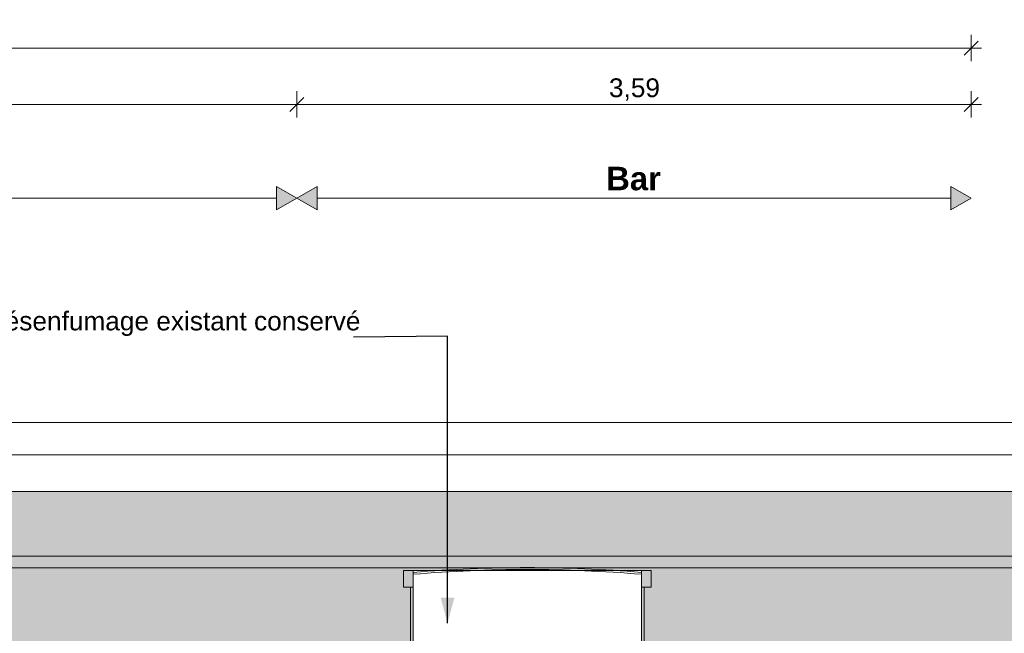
# Model space of a CAD drawing. Header units: millimetres. Extents: x 1516 to 53650, y -1776 to 7865.
# Tile 36 of 37: x 37062 to 42305, y 4596 to 7865. Entities that reach past the tile are written whole.
import ezdxf

# ---------------------------------------------------------------- set-up
doc = ezdxf.new("R2010")
doc.units = ezdxf.units.MM
doc.header["$MEASUREMENT"] = 0
for name, color, linetype in [('2D - Cotations pour 50ème.AL', 7, 'Continuous'), ('2D - Dessin général.AL', 7, 'Continuous'), ('2D - Texte pour 50ème.AL', 7, 'Continuous'), ('_Constr - Structure.AL', 7, 'Continuous'), ('Nouveau_2D - Dessin général.AL', 7, 'Continuous'), ('Nouveau__Toits - Toitures.AL', 7, 'Continuous'), ('Nouveau_Marques - Coupes.AL', 7, 'Continuous')]:
    doc.layers.add(name, color=color, linetype=linetype)
doc.styles.add('STYLE_GENERE_1', font='arial.ttf')
doc.styles.add('STYLE_GENERE_3', font='arial.ttf')
doc.dimstyles.new('STYLE_GENERE__1', dxfattribs={"dimtxt": 0.18, "dimasz": 136.8, "dimexe": 0.18, "dimexo": 0.0625, "dimgap": 0, "dimtad": 0, "dimtih": 1, "dimtoh": 1, "dimdec": 4, "dimzin": 0, "dimdsep": 46, "dimcen": 0.09, "dimadec": 0, "dimazin": 0, "dimtfac": 1, "dimtdec": 4, "dimtmove": 0, "dimatfit": 3, "dimldrblk": 'ARROWHEAD_5', "dimfxl": 0, "dimtolj": 1, "dimtzin": 0, "dimarcsym": 0})
doc.dimstyles.new('STYLE_GENERE__2', dxfattribs={"dimtxt": 100, "dimasz": 71.25, "dimexe": 0.18, "dimexo": 0.0625, "dimgap": 0, "dimtad": 1, "dimtih": 1, "dimtoh": 1, "dimlfac": 0.001, "dimzin": 0, "dimdsep": 46, "dimtxsty": 'STYLE_GENERE_1', "dimblk": 'ARROWHEAD_6', "dimblk1": 'ARROWHEAD_6', "dimblk2": 'ARROWHEAD_6', "dimcen": 0.09, "dimse1": 1, "dimse2": 1, "dimclrd": 7, "dimclre": 7, "dimclrt": 7, "dimazin": 0, "dimtfac": 1, "dimtdec": 4, "dimtmove": 0, "dimatfit": 3, "dimfxl": 0, "dimtolj": 1, "dimtzin": 0, "dimarcsym": 0})

# ---------------------------------------------------------------- blocks, each defined once
blk = doc.blocks.new('Élément de coupe_9')
at = {"layer": 'Nouveau__Toits - Toitures.AL', "color": 7, "linetype": 'Continuous', "lineweight": 13}
blk.add_line((47435.8, 4946.1), (7093.6, 4940.2), dxfattribs=at)
blk = doc.blocks.new('Élément de coupe_24')
at = {"layer": '_Constr - Structure.AL', "color": 7, "linetype": 'Continuous', "lineweight": 13}
for p, q in [((53630, 5719.9), (1515.7, 5719.9)), ((53630, 5546.6), (1515.7, 5546.6)), ((53630, 5006.8), (1515.7, 5006.8))]:
    blk.add_line(p, q, dxfattribs=at)
blk = doc.blocks.new('Ligne_2', base_point=(26856.4, 6913.8))
at = {"layer": 'Nouveau_2D - Dessin général.AL', "linetype": 'Continuous', "lineweight": 0, "true_color": 0x000000}
blk.add_hatch(color=18, dxfattribs=at).paths.add_polyline_path([(38538.1, 6913.8), (38429.8, 6976.3), (38429.8, 6851.3)])
at = {"layer": 'Nouveau_2D - Dessin général.AL', "color": 7, "linetype": 'Continuous', "lineweight": 15}
for p, q in [((38429.8, 6851.3), (38429.8, 6976.3)), ((38538.1, 6913.8), (38429.8, 6976.3)), ((38538.1, 6913.8), (38429.8, 6851.3))]:
    blk.add_line(p, q, dxfattribs=at)
at = {"layer": 'Nouveau_2D - Dessin général.AL', "color": 7, "linetype": 'Continuous', "lineweight": 5}
blk.add_line((26964.7, 6913.8), (38429.8, 6913.8), dxfattribs=at)
blk = doc.blocks.new('Ligne_3', base_point=(38538.1, 6913.8))
at = {"layer": 'Nouveau_2D - Dessin général.AL', "linetype": 'Continuous', "lineweight": 0, "true_color": 0x000000}
for points in [[(38538.1, 6913.8), (38646.3, 6851.3), (38646.3, 6976.3)], [(42128.5, 6913.8), (42020.3, 6976.3), (42020.3, 6851.3)]]:
    blk.add_hatch(color=18, dxfattribs=at).paths.add_polyline_path(points)
at = {"layer": 'Nouveau_2D - Dessin général.AL', "color": 7, "linetype": 'Continuous', "lineweight": 15}
for p, q in [((38538.1, 6913.8), (38646.3, 6976.3)), ((38646.3, 6976.3), (38646.3, 6851.3)), ((42020.3, 6851.3), (42020.3, 6976.3)), ((42128.5, 6913.8), (42020.3, 6976.3)), ((38538.1, 6913.8), (38646.3, 6851.3)), ((42128.5, 6913.8), (42020.3, 6851.3))]:
    blk.add_line(p, q, dxfattribs=at)
at = {"layer": 'Nouveau_2D - Dessin général.AL', "color": 7, "linetype": 'Continuous', "lineweight": 5}
blk.add_line((38646.3, 6913.8), (42020.3, 6913.8), dxfattribs=at)
blk = doc.blocks.new('*D143')
at = {"layer": '2D - Cotations pour 50ème.AL', "color": 7, "linetype": 'Continuous', "lineweight": 5}
for p, q in [((26942.9, 7451.3), (26867.9, 7376.3)), ((26905.4, 7343.5), (26905.4, 7484.1)), ((38575.6, 7451.3), (38500.6, 7376.3)), ((38538.1, 7343.5), (38538.1, 7484.1)), ((26905.4, 7413.8), (38538.1, 7413.8))]:
    blk.add_line(p, q, dxfattribs=at)
at = {"layer": '2D - Cotations pour 50ème.AL', "color": 7, "lineweight": 5, "insert": (32555.2, 7433.8), "char_height": 100, "attachment_point": 7, "style": 'STYLE_GENERE_1'}
blk.add_mtext('\\A1;{\\pql;\\fArial|b0|i0|c0|p0;\\W1.000000;11,63}', dxfattribs=at)
blk = doc.blocks.new('ARROWHEAD_6')
at = {"color": 0, "linetype": 'Continuous', "lineweight": 0}
for p, q in [((0, 0), (-1, 0)), ((-0.5, -0.5), (0.5, 0.5))]:
    blk.add_line(p, q, dxfattribs=at)
blk = doc.blocks.new('*D144')
at = {"layer": '2D - Cotations pour 50ème.AL', "color": 7, "linetype": 'Continuous', "lineweight": 5}
for p, q in [((38575.6, 7451.3), (38500.6, 7376.3)), ((38538.1, 7343.5), (38538.1, 7484.1)), ((42091, 7376.3), (42166, 7451.3)), ((42128.5, 7343.5), (42128.5, 7484.1)), ((38538.1, 7413.8), (42128.5, 7413.8)), ((42128.5, 7413.8), (42184.8, 7413.8))]:
    blk.add_line(p, q, dxfattribs=at)
at = {"layer": '2D - Cotations pour 50ème.AL', "color": 7, "lineweight": 5, "insert": (40199.8, 7433.8), "char_height": 100, "attachment_point": 7, "style": 'STYLE_GENERE_1'}
blk.add_mtext('\\A1;{\\pql;\\fArial|b0|i0|c0|p0;\\W1.000000;3,59}', dxfattribs=at)
blk = doc.blocks.new('*D145')
at = {"layer": '2D - Cotations pour 50ème.AL', "color": 7, "linetype": 'Continuous', "lineweight": 5}
for p, q in [((12632, 7643.5), (12632, 7784.1)), ((42128.5, 7643.5), (42128.5, 7784.1)), ((12575.7, 7713.8), (12632, 7713.8)), ((12669.5, 7751.3), (12594.5, 7676.3)), ((12632, 7713.8), (42128.5, 7713.8)), ((42091, 7676.3), (42166, 7751.3)), ((42128.5, 7713.8), (42184.8, 7713.8))]:
    blk.add_line(p, q, dxfattribs=at)
at = {"layer": '2D - Cotations pour 50ème.AL', "color": 7, "lineweight": 5, "insert": (27208.6, 7733.8), "char_height": 100, "attachment_point": 7, "style": 'STYLE_GENERE_1'}
blk.add_mtext('\\A1;{\\pql;\\fArial|b0|i0|c0|p0;\\W1.000000;29,50}', dxfattribs=at)
blk = doc.blocks.new('ARROWHEAD_5')
at = {"linetype": 'Continuous', "lineweight": 0}
blk.add_hatch(color=0, dxfattribs=at).paths.add_polyline_path([(-1, 0.2679), (0, 0), (-1, -0.2679)])
at = {"color": 0, "linetype": 'Continuous', "lineweight": 0}
blk.add_line((0, 0), (-1, 0), dxfattribs=at)

msp = doc.modelspace()

# ---------------------------------------------------------------- hatches: boundary and pattern name
at = {"layer": '2D - Dessin général.AL', "linetype": 'Continuous', "lineweight": 5}
h = msp.add_hatch(dxfattribs=at)
h.set_pattern_fill('Herbe', color=8, style=0, pattern_type=2)
h.set_pattern_definition([(90, (0, 0), (-300, 0), [43.3013, -129.9038]), (90, (150, 86.6), (-300, 0), [43.3013, -129.9038]), (30, (0, 0), (-150, 259.8076), [43.3013, -129.9038]), (30, (0, 173.2), (-150, 259.8076), [43.3013, -129.9038]), (150, (0, 0), (150, 259.8076), [43.3013, -129.9038]), (150, (0, 173.2), (150, 259.8076), [43.3013, -129.9038])])
h.paths.add_polyline_path([(53633.309, 5352.242), (2658.598, 5352.242), (2658.598, 4128.02), (9034.81, 4128.02), (9034.81, 4422.29), (9109.393, 4511.43), (9200.931, 4538.807), (9200.931, 4841.527), (9163.886, 4841.527), (9163.886, 4931.591), (9215.068, 4931.591), (10431.132, 4931.591), (10482.315, 4931.591), (10482.315, 4841.527), (10445.141, 4841.527), (10445.141, 4538.845), (10536.808, 4511.43, -0.2368986), (10611.39, 4422.29), (10611.39, 4128.02), (18984.662, 4128.02), (18984.662, 4443.709, -0.23689814), (19059.244, 4532.849), (19150.911, 4560.264), (19150.783, 4841.527), (19113.737, 4841.527), (19113.737, 4931.591), (20432.166, 4931.591), (20432.166, 4841.527), (20395.709, 4841.527), (20394.993, 4560.264), (20482.908, 4533.971, -0.24796748), (20561.242, 4443.709), (20561.242, 4128.02), (28999.989, 4128.02), (28999.989, 4422.581, -0.23897561), (29074.102, 4511.43), (29166.257, 4538.491), (29166.11, 4841.527), (29129.065, 4841.527), (29129.065, 4931.591), (29180.247, 4931.591), (30396.312, 4931.591), (30447.494, 4931.591), (30447.494, 4841.527), (30410.32, 4841.527), (30410.449, 4543.097), (30493.65, 4513.666, -0.22434778), (30576.57, 4422.581), (30576.57, 4128.02), (38977.258, 4128.02), (38977.258, 4422.581, -0.28590937), (39049.363, 4510.616), (39143.526, 4538.491), (39143.379, 4841.527), (39106.334, 4841.527), (39106.334, 4931.591), (39157.516, 4931.591), (40373.58, 4931.591), (40424.763, 4931.591), (40424.763, 4841.527), (40387.589, 4841.527), (40387.717, 4543.097), (40487.276, 4509.108, -0.22959692), (40553.838, 4422.581), (40553.838, 4128.02), (53633.309, 4128.02)])
for points in [[(39106.334, 4931.591), (39157.516, 4931.591), (39157.516, 4841.527), (39106.334, 4841.527)], [(40373.58, 4931.591), (40424.763, 4931.591), (40424.763, 4841.527), (40373.58, 4841.527)], [(39143.379, 4841.527), (39157.516, 4841.527), (39157.516, 4543.035), (39143.526, 4538.491)], [(40373.58, 4841.527), (40387.589, 4841.527), (40387.717, 4543.097), (40373.58, 4543.035)]]:
    msp.add_hatch(color=8, dxfattribs=at).paths.add_polyline_path(points)

# ---------------------------------------------------------------- linework, layer by layer
at = {"layer": '2D - Dessin général.AL', "color": 7, "linetype": 'Continuous', "lineweight": 5}
msp.add_line((47667.092, 5352.242), (6717.965, 5352.242), dxfattribs=at)
at = {"layer": '2D - Dessin général.AL', "color": 7, "linetype": 'Continuous', "lineweight": 5, "flags": 128}
msp.add_lwpolyline([(30576.57, 4128.02), (38977.258, 4128.02), (38977.258, 4422.581, -0.28590937), (39049.363, 4510.616), (39143.526, 4538.491), (39143.379, 4841.527), (39106.334, 4841.527), (39106.334, 4931.591), (39157.516, 4931.591), (40373.58, 4931.591), (40424.763, 4931.591), (40424.763, 4841.527), (40387.589, 4841.527), (40387.717, 4543.097), (40487.276, 4509.108, -0.22959692), (40553.838, 4422.581), (40553.838, 4128.02), (53633.309, 4128.02), (53633.309, 5352.242), (2658.598, 5352.242)], format="xyb", dxfattribs=at)
for points in [[(39106.334, 4931.591), (39157.516, 4931.591), (39157.516, 4841.527), (39106.334, 4841.527)], [(40373.58, 4931.591), (40424.763, 4931.591), (40424.763, 4841.527), (40373.58, 4841.527)], [(39143.379, 4841.527), (39157.516, 4841.527), (39157.516, 4543.035), (39143.526, 4538.491)], [(40373.58, 4841.527), (40387.589, 4841.527), (40387.717, 4543.097), (40373.58, 4543.035)]]:
    msp.add_lwpolyline(points, close=True, dxfattribs=at)
at = {"layer": '2D - Dessin général.AL', "color": 7, "linetype": 'Continuous', "lineweight": 5}
for centre in [(39765.548, -2279.34), (39765.548, -2289.34)]:
    msp.add_arc(centre, 7225.625, 85.1728857, 94.8271143, dxfattribs=at)

# ---------------------------------------------------------------- block references
at = {"layer": '_Constr - Structure.AL', "lineweight": 0}
msp.add_blockref('Élément de coupe_24', (0, 0), dxfattribs=at)
at = {"layer": 'Nouveau_2D - Dessin général.AL', "color": 7, "linetype": 'Continuous', "lineweight": 5}
for name, p in [('Ligne_2', (26856.433, 6913.791)), ('Ligne_3', (38538.061, 6913.791))]:
    msp.add_blockref(name, p, dxfattribs=at)
at = {"layer": 'Nouveau__Toits - Toitures.AL', "lineweight": 0}
msp.add_blockref('Élément de coupe_9', (0, 0), dxfattribs=at)

# ---------------------------------------------------------------- texts
at = {"layer": '2D - Texte pour 50ème.AL', "color": 7, "linetype": 'Continuous', "lineweight": 5, "insert": (36880.824, 6179.751), "char_height": 100, "attachment_point": 7, "style": 'STYLE_GENERE_1'}
msp.add_mtext('\\A1;{\\pql;\\fArial|b0|i0|c0|p0;\\W1.000000;Désenfumage existant conservé}', dxfattribs=at)
at = {"layer": 'Nouveau_Marques - Coupes.AL', "color": 7, "linetype": 'Continuous', "lineweight": 5, "insert": (40476.211, 6954.64), "char_height": 125, "attachment_point": 9, "style": 'STYLE_GENERE_3'}
msp.add_mtext('\\A1;{\\pqr;\\fArial|b1|i0|c0|p0;\\W1.000000;Bar}', dxfattribs=at)

# ---------------------------------------------------------------- dimensions: what is measured, and where the dimension line sits
at = {"layer": '2D - Cotations pour 50ème.AL', "color": 7, "linetype": 'Continuous', "lineweight": 5}
for base, p1, p2, picture, middle in [((42128.506, 7713.791), (12631.985, 6913.791), (42128.506, 6913.791), '*D145', (27376.159, 7783.791)), ((38538.061, 7413.791), (26905.433, 2870), (38538.061, 6913.791), '*D143', (32722.75, 7483.791)), ((42128.506, 7413.791), (38538.061, 6913.791), (42128.506, 6913.791), '*D144', (40329.281, 7483.791))]:
    dim = msp.add_linear_dim(base=base, p1=p1, p2=p2, dimstyle='STYLE_GENERE__2', dxfattribs=at)
    dim.commit()
    dim.dimension.update_dxf_attribs({"geometry": picture, "text_midpoint": middle, "dimtype": 160})

# ---------------------------------------------------------------- leaders
at = {"layer": '2D - Texte pour 50ème.AL', "color": 7, "linetype": 'Continuous', "lineweight": 5, "annotation_type": 0, "has_hookline": 1, "hookline_direction": 1, "text_width": 1977.2}
msp.add_leader([(39340.003, 4649.512), (39340.003, 6179.751), (38840.003, 6174.326)], dimstyle='STYLE_GENERE__1', dxfattribs=at)

doc.saveas('drawing.dxf')
